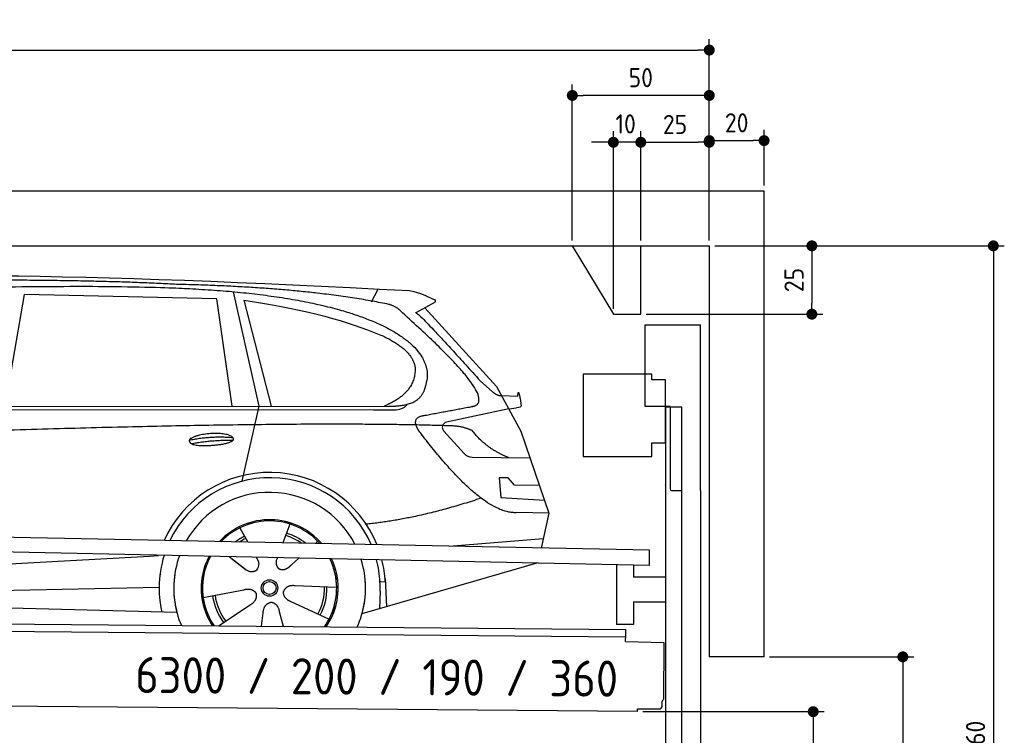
# Model space of a CAD drawing. Header units: millimetres. Extents: x -411 to 6777, y 0 to 6627.
# Tile 6 of 6: x 3183 to 6777, y 4014 to 6627. Entities that reach past the tile are written whole.
import ezdxf

# ---------------------------------------------------------------- set-up
doc = ezdxf.new("R2010")
doc.units = ezdxf.units.MM
doc.layers.add('4', color=3, linetype='Continuous')
for name, color, linetype, lineweight in [('car', 10, 'Continuous', 25), ('Freiraum', 7, 'Continuous', 25), ('Gebäude', 7, 'Continuous', 25), ('Logo', 7, 'Continuous', 25), ('Plattform', 7, 'Continuous', 25), ('Ständer vorne', 7, 'Continuous', 25), ('Tor', 200, 'Continuous', 25)]:
    doc.layers.add(name, color=color, linetype=linetype, lineweight=lineweight)
doc.styles.get("Standard").update_dxf_attribs({"font": 'ISOCP.SHX'})
doc.dimstyles.new('GEN-ISO', dxfattribs={"dimscale": 20, "dimtxt": 3.5, "dimasz": 2, "dimexe": 2, "dimexo": 1, "dimgap": 1.5, "dimtad": 1, "dimdec": 1, "dimlfac": 0.1, "dimdsep": 46, "dimtxsty": 'STANDARD', "dimblk": 'PUNKT', "dimcen": 2, "dimclrd": 256, "dimclre": 256, "dimclrt": 2, "dimadec": 0, "dimazin": 0, "dimtp": 0.1, "dimtm": 0.1, "dimtfac": 0.71, "dimtdec": 1, "dimtmove": 2, "dimatfit": 3, "dimldrblk": 'PUNKT', "dimfxl": 2, "dimtolj": 1, "dimarcsym": 0})

# ---------------------------------------------------------------- blocks, each defined once
blk = doc.blocks.new('PUNKT')
at = {"layer": '4', "color": 0, "linetype": 'ByBlock'}
blk.add_line((-0.5, 0), (-1, 0), dxfattribs=at)
at = {"layer": '4', "color": 0, "linetype": 'ByBlock', "const_width": 0.5}
blk.add_lwpolyline([(-0.25, 0, 1), (0.25, 0, 1)], format="xyb", close=True, dxfattribs=at)
blk = doc.blocks.new('*D176')
at = {"layer": '4', "lineweight": -2, "transparency": 16777216}
for p, q in [((5720, 5800.9), (6776.9, 5800.9)), ((6736.9, 5760.9), (6736.9, 2240)), ((6295.4, 2200), (6776.9, 2200))]:
    blk.add_line(p, q, dxfattribs=at)
at = {"layer": 'Defpoints', "color": 0, "transparency": 16777216}
for p in [(5700, 5800.9), (6275.4, 2200), (6736.9, 2200)]:
    blk.add_point(p, dxfattribs=at)
at = {"layer": '4', "lineweight": -2, "transparency": 16777216, "xscale": 40, "yscale": 40, "zscale": 40}
for p, rotation in [((6736.9, 5800.9), 90), ((6736.9, 2200), 270)]:
    blk.add_blockref('PUNKT', p, dxfattribs=dict(at, rotation=rotation))
at = {"layer": '4', "color": 2, "transparency": 16777216, "insert": (6671.9, 4000.4), "char_height": 70, "attachment_point": 5, "rotation": 90}
blk.add_mtext('360', dxfattribs=at)
blk = doc.blocks.new('*D178')
at = {"layer": '4', "lineweight": -2, "transparency": 16777216}
for p, q in [((5920, 4300), (6446.5, 4300)), ((6406.5, 4260), (6406.5, 2240)), ((6295.4, 2200), (6446.5, 2200))]:
    blk.add_line(p, q, dxfattribs=at)
at = {"layer": 'Defpoints', "color": 0, "transparency": 16777216}
for p in [(5900, 4300), (6275.4, 2200), (6406.5, 2200)]:
    blk.add_point(p, dxfattribs=at)
at = {"layer": '4', "lineweight": -2, "transparency": 16777216, "xscale": 40, "yscale": 40, "zscale": 40}
for p, rotation in [((6406.5, 4300), 90), ((6406.5, 2200), 270)]:
    blk.add_blockref('PUNKT', p, dxfattribs=dict(at, rotation=rotation))
at = {"layer": '4', "color": 2, "transparency": 16777216, "insert": (6341.5, 3250), "char_height": 70, "attachment_point": 5, "rotation": 90}
blk.add_mtext('H2', dxfattribs=at)
blk = doc.blocks.new('*D179')
at = {"layer": '4', "lineweight": -2, "transparency": 16777216}
for p, q in [((200, 5820.9), (200, 6555.8)), ((5700, 6020.9), (5700, 6555.8)), ((240, 6515.8), (5660, 6515.8))]:
    blk.add_line(p, q, dxfattribs=at)
at = {"layer": 'Defpoints', "color": 0, "transparency": 16777216}
for p in [(5700, 6515.8), (5700, 6000.9), (200, 5800.9)]:
    blk.add_point(p, dxfattribs=at)
at = {"layer": '4', "lineweight": -2, "transparency": 16777216, "xscale": 40, "yscale": 40, "zscale": 40, "rotation": 180}
blk.add_blockref('PUNKT', (200, 6515.8), dxfattribs=at)
at = {"layer": '4', "lineweight": -2, "transparency": 16777216, "xscale": 40, "yscale": 40, "zscale": 40}
blk.add_blockref('PUNKT', (5700, 6515.8), dxfattribs=at)
at = {"layer": '4', "color": 2, "transparency": 16777216, "insert": (2950, 6580.8), "char_height": 70, "attachment_point": 5}
blk.add_mtext('550', dxfattribs=at)
blk = doc.blocks.new('*D180')
at = {"layer": '4', "lineweight": -2, "transparency": 16777216}
for p, q in [((5457.5, 4100), (6119.3, 4100)), ((6079.3, 4060), (6079.3, 2240)), ((6099.3, 2200), (6119.3, 2200))]:
    blk.add_line(p, q, dxfattribs=at)
at = {"layer": 'Defpoints', "color": 0, "transparency": 16777216}
for p in [(5437.5, 4100), (6079.3, 2200), (6079.3, 2200)]:
    blk.add_point(p, dxfattribs=at)
at = {"layer": '4', "lineweight": -2, "transparency": 16777216, "xscale": 40, "yscale": 40, "zscale": 40}
for p, rotation in [((6079.3, 4100), 90), ((6079.3, 2200), 270)]:
    blk.add_blockref('PUNKT', p, dxfattribs=dict(at, rotation=rotation))
at = {"layer": '4', "color": 2, "transparency": 16777216, "insert": (6004.7, 3109.2), "char_height": 70, "attachment_point": 5, "rotation": 90}
blk.add_mtext('190', dxfattribs=at)
blk = doc.blocks.new('*D181')
at = {"layer": '4', "lineweight": -2, "transparency": 16777216}
for p, q in [((5450, 6021.3), (5450, 6219.1)), ((5700, 6020.9), (5700, 6219.1)), ((5490, 6179.1), (5660, 6179.1))]:
    blk.add_line(p, q, dxfattribs=at)
at = {"layer": 'Defpoints', "color": 0, "transparency": 16777216}
for p in [(5700, 6179.1), (5450, 6001.3), (5700, 6000.9)]:
    blk.add_point(p, dxfattribs=at)
at = {"layer": '4', "lineweight": -2, "transparency": 16777216, "xscale": 40, "yscale": 40, "zscale": 40, "rotation": 180}
blk.add_blockref('PUNKT', (5450, 6179.1), dxfattribs=at)
at = {"layer": '4', "lineweight": -2, "transparency": 16777216, "xscale": 40, "yscale": 40, "zscale": 40}
blk.add_blockref('PUNKT', (5700, 6179.1), dxfattribs=at)
at = {"layer": '4', "color": 2, "transparency": 16777216, "insert": (5575, 6244.2), "char_height": 70, "attachment_point": 5}
blk.add_mtext('25', dxfattribs=at)
blk = doc.blocks.new('*D182')
at = {"layer": '4', "lineweight": -2, "transparency": 16777216}
for p, q in [((5200, 5820.9), (5200, 6390.1)), ((5700, 5820.9), (5700, 6390.1)), ((5660, 6350.1), (5240, 6350.1))]:
    blk.add_line(p, q, dxfattribs=at)
at = {"layer": 'Defpoints', "color": 0, "transparency": 16777216}
for p in [(5200, 6350.1), (5200, 5800.9), (5700, 5800.9)]:
    blk.add_point(p, dxfattribs=at)
at = {"layer": '4', "lineweight": -2, "transparency": 16777216, "xscale": 40, "yscale": 40, "zscale": 40, "rotation": 180}
blk.add_blockref('PUNKT', (5200, 6350.1), dxfattribs=at)
at = {"layer": '4', "lineweight": -2, "transparency": 16777216, "xscale": 40, "yscale": 40, "zscale": 40}
blk.add_blockref('PUNKT', (5700, 6350.1), dxfattribs=at)
at = {"layer": '4', "color": 2, "transparency": 16777216, "insert": (5450, 6415.1), "char_height": 70, "attachment_point": 5}
blk.add_mtext('50', dxfattribs=at)
blk = doc.blocks.new('*D183')
at = {"layer": '4', "lineweight": -2, "transparency": 16777216}
for p, q in [((5720, 5800.9), (6114.4, 5800.9)), ((6074.4, 5760.9), (6074.4, 5591.3)), ((5470, 5551.3), (6114.4, 5551.3))]:
    blk.add_line(p, q, dxfattribs=at)
at = {"layer": 'Defpoints', "color": 0, "transparency": 16777216}
for p in [(5700, 5800.9), (5450, 5551.3), (6074.4, 5551.3)]:
    blk.add_point(p, dxfattribs=at)
at = {"layer": '4', "lineweight": -2, "transparency": 16777216, "xscale": 40, "yscale": 40, "zscale": 40}
for p, rotation in [((6074.4, 5800.9), 90), ((6074.4, 5551.3), 270)]:
    blk.add_blockref('PUNKT', p, dxfattribs=dict(at, rotation=rotation))
at = {"layer": '4', "color": 2, "transparency": 16777216, "insert": (6009.4, 5676.1), "char_height": 70, "attachment_point": 5, "rotation": 90}
blk.add_mtext('25', dxfattribs=at)
blk = doc.blocks.new('*D184')
at = {"layer": '4', "lineweight": -2, "transparency": 16777216}
for p, q in [((5350, 5571.3), (5350, 6219.1)), ((5450, 5820.9), (5450, 6219.1)), ((5310, 6179.1), (5270, 6179.1)), ((5450, 6179.1), (5350, 6179.1)), ((5490, 6179.1), (5530, 6179.1))]:
    blk.add_line(p, q, dxfattribs=at)
at = {"layer": 'Defpoints', "color": 0, "transparency": 16777216}
for p in [(5350, 6179.1), (5450, 5800.9), (5350, 5551.3)]:
    blk.add_point(p, dxfattribs=at)
at = {"layer": '4', "lineweight": -2, "transparency": 16777216, "xscale": 40, "yscale": 40, "zscale": 40}
blk.add_blockref('PUNKT', (5350, 6179.1), dxfattribs=at)
at = {"layer": '4', "lineweight": -2, "transparency": 16777216, "xscale": 40, "yscale": 40, "zscale": 40, "rotation": 180}
blk.add_blockref('PUNKT', (5450, 6179.1), dxfattribs=at)
at = {"layer": '4', "color": 2, "transparency": 16777216, "insert": (5394.7, 6246.1), "char_height": 70, "attachment_point": 5}
blk.add_mtext('10', dxfattribs=at)
blk = doc.blocks.new('Car')
at = {"layer": 'car'}
for p, q in [((4416, 5636.7), (4439.8, 5684.2)), ((3081.8, 5243.1), (3148.9, 5652.9)), ((3850.6, 5643), (3148.9, 5652.9)), ((3910.1, 5251.1), (3850.6, 5643)), ((3910.6, 5669.5), (4007.3, 5252.1)), ((3950.2, 5638.8), (4053.3, 5252.5)), ((4647.5, 5638.1), (4577.4, 5598.9)), ((4610.6, 5617.5), (4875, 5331.6)), ((4814.7, 5352.7), (4860.3, 5312.8)), ((4875, 5331.6), (4965.6, 5169.4)), ((4892.9, 5299.6), (4953.1, 5297.5)), ((1829.9, 5231), (4481.7, 5256.7)), ((4007.3, 5252.1), (3948.9, 4977.9)), ((4920.3, 5250.5), (4693.9, 5200.6)), ((4920.3, 5250.5), (4948, 5254.5)), ((1783, 5221.7), (4426.3, 5242.7)), ((4426.3, 5242.7), (4509.1, 5244.1)), ((4683.5, 5167.5), (4758.6, 5086.3)), ((4965.6, 5169.4), (5070, 4871.8)), ((4787.8, 5073.4), (4999.6, 5072.6)), ((4920.3, 4998.5), (4887.6, 4998.5)), ((4887.6, 4998.5), (4894.5, 4927.1)), ((4944.1, 4972.7), (4920.3, 4998.5)), ((5034.6, 4972.7), (4944.1, 4972.7)), ((4894.5, 4927.1), (5053.6, 4918.5)), ((5070, 4871.8), (4953.1, 4872.2)), ((5070, 4871.8), (5043.3, 4743.9)), ((4125, 4823), (4100.1, 4754)), ((3942.9, 4807.6), (3972.4, 4755.4)), ((3971.1, 4757.8), (3972.4, 4755.4)), ((4227.1, 4761.2), (4219.4, 4752.7)), ((4707.4, 4747.5), (5050.5, 4778.4)), ((1745.3, 4581.9), (3614.3, 4701.2)), ((3614.3, 4701.2), (3646.7, 4703.2)), ((3906.1, 4701.6), (3957.7, 4661.5)), ((3920.6, 4690.6), (3967.1, 4654.4)), ((4003.4, 4700.5), (4009.6, 4689.5)), ((4080.5, 4699.6), (4076.8, 4689.2)), ((4159.3, 4698.6), (4132.6, 4674.6)), ((5027.4, 4688.4), (4391.4, 4497)), ((5032.1, 4689.8), (4988.4, 4676.7)), ((4475.3, 4615.1), (4456.1, 4613.9)), ((4474.6, 4627.2), (4481.1, 4524)), ((1765.1, 4530), (3650.5, 4588.6)), ((3810.9, 4551.5), (3959.3, 4581.8)), ((4298, 4592.7), (4146.7, 4597.7)), ((4456.8, 4581.4), (4455.7, 4516.4)), ((1666.6, 4531.7), (3715.6, 4497)), ((4270.9, 4476.5), (4133, 4539.2)), ((3868.1, 4448.9), (3982.6, 4526.5)), ((4025.2, 4449), (4030.7, 4497.4)), ((4105.9, 4449), (4090.5, 4502.5))]:
    blk.add_line(p, q, dxfattribs=at)
for radius in [30.1, 23.6]:
    blk.add_circle((4053.1, 4588.8), radius, dxfattribs=at)
for centre, radius, start, end in [((4698.2, 5181), 20, 102.4358, 222.7473), ((4788, 5113.4), 40, 222.7473, 269.7861), ((4053.5, 4588.2), 422.7, 22.5487, 156.2143), ((4053.5, 4588.2), 403.4, 23.7263, 155.0367), ((4053.5, 4588.2), 350, 27.7494, 151.0136), ((4053.5, 4588.2), 250, 41.078, 137.685), ((4053.1, 4588.8), 245, 41.9641, 136.7989), ((4053.1, 4588.8), 200.6, 55.0934, 73.5463), ((4053.1, 4588.8), 209.6, 51.6404, 73.3995), ((4053.1, 4588.8), 209.6, 116.262, 127.1225), ((4053.1, 4588.8), 200.6, 116.1152, 123.6695), ((4053.5, 4588.2), 422.7, 164.0109, 164.2126), ((4053.5, 4588.2), 403.4, 163.2593, 179.9464), ((4053.5, 4588.2), 350, 160.7243, 195.1055), ((4053.5, 4588.2), 250, 152.8016, 213.8648), ((4053.1, 4588.8), 245, 152.3519, 188.7348), ((4053.5, 4588.2), 250, 326.1848, 25.8498), ((4053.5, 4588.2), 250, 326.1848, 25.8498), ((4053.1, 4588.8), 245, 0.9266, 26.2995), ((4053.5, 4588.2), 350, 344.8945, 17.9271), ((4053.5, 4588.2), 403.4, 3.6504, 15.3921), ((4053.5, 4588.2), 422.7, 3.6504, 14.6404), ((4053.5, 4588.2), 403.4, 173.0827, 193.1146), ((4053.5, 4588.2), 350, 172.1254, 203.4635), ((4053.5, 4588.2), 250, 169.2195, 213.8648), ((4053.1, 4588.8), 245, 169.1336, 214.8006), ((4053.1, 4588.8), 245, 325.2489, 9.5178), ((4053.5, 4588.2), 250, 326.1848, 9.4319), ((4053.5, 4588.2), 350, 336.586, 6.526), ((4053.5, 4588.2), 403.4, 359.0315, 5.5686), ((4053.5, 4588.2), 422.7, 3.6504, 3.7403), ((4053.1, 4588.8), 200.6, 332.1152, 1.5463), ((4053.1, 4588.8), 209.6, 332.262, 1.3995), ((4053.1, 4588.8), 209.6, 188.262, 217.3995), ((4053.1, 4588.8), 200.6, 188.1152, 217.5463)]:
    blk.add_arc(centre, radius, start, end, dxfattribs=at)
for points, degree in [([(2208.8, 5672.9), (2495.8, 5737.1), (3380.9, 5732), (4553.4, 5679.4)], 3), ([(3703.5, 5694.3), (3355.1, 5710.5), (2739.2, 5700.1)], 2), ([(4479.1, 5628.3), (4177.9, 5688.2), (3703.5, 5694.3)], 2), ([(4553.4, 5679.4), (4600.3, 5670.4), (4609.2, 5662.2), (4646.7, 5646.7)], 3), ([(4647.5, 5638.1), (4649.1, 5639.7), (4649.8, 5642.8), (4649.2, 5645.6), (4646.7, 5646.7)], 4), ([(3950.2, 5638.8), (4204.6, 5602.2), (4318.1, 5567.6), (4451.4, 5516.1)], 3), ([(4528.7, 5598), (4510.6, 5619.7), (4479.1, 5628.3)], 2), ([(4793.6, 5260), (4882.8, 5288.8), (4528.7, 5598)], 2), ([(4577.4, 5598.9), (4585.2, 5603.3), (4814.7, 5352.7)], 2), ([(4451.4, 5516.1), (4566, 5465.1), (4576.8, 5400.1)], 2), ([(4576.8, 5400.1), (4582.4, 5305.6), (4465.1, 5256.5)], 2), ([(4481.7, 5256.7), (4531.8, 5257.2), (4604.8, 5262.5), (4612.5, 5309.4), (4620.8, 5352.6)], 4), ([(4860.3, 5312.8), (4868.6, 5305.6), (4881.9, 5298), (4891, 5298), (4892.9, 5299.6)], 4), ([(4953.1, 5297.5), (4954.3, 5336.4), (4965.6, 5262.2)], 2), ([(4509.1, 5244.1), (4528.4, 5244.9), (4543.1, 5254), (4550.4, 5264.3)], 3), ([(4580.3, 5277.2), (4580.4, 5277.3), (4580.5, 5277.3), (4580.5, 5277.3)], 3), ([(4965.6, 5262.2), (4965.9, 5258.5), (4960.4, 5256.8), (4948, 5254.5)], 3), ([(4599.5, 5159.2), (4555.1, 5217.5), (4615, 5224.7)], 2), ([(4701, 5187), (3824.4, 5207.4), (1392.3, 5072.9)], 2), ([(4788.9, 5169.4), (4751.4, 5187.5), (4701, 5187)], 2), ([(4953.1, 4872.2), (4827.4, 4864), (4599.5, 5159.2)], 2), ([(4920.3, 5072.9), (4834.6, 5108), (4788.9, 5169.4)], 2), ([(3755.6, 5126.2), (3831, 5143.1), (3914.5, 5137.3)], 2), ([(3762.8, 5113.4), (3836.8, 5128), (3914.7, 5127.3)], 2), ([(4821.2, 4923.6), (4596.5, 4846.1), (4403.7, 4824.9)], 2), ([(3958, 4661.5), (3981.5, 4639.8), (4004.7, 4653.4)], 2), ([(3959.3, 4581.8), (3989.9, 4590.8), (4004.7, 4568.4)], 2), ([(3982.6, 4526.5), (4010.4, 4542.2), (4004.7, 4568.4)], 2), ([(4133, 4539.2), (4102.9, 4550), (4104.2, 4576.8)], 2), ([(4146.7, 4597.7), (4115, 4601.4), (4104.2, 4576.8)], 2), ([(4030.7, 4497.4), (4031.6, 4529.4), (4057.5, 4536.5)], 2), ([(4090.5, 4502.5), (4084.2, 4533.8), (4057.5, 4536.5)], 2)]:
    blk.add_open_spline(points, degree=degree, dxfattribs=at)
for points, degree, knots in [([(2378.5, 5660.7), (2405, 5663), (2544.4, 5666.1), (3565.6, 5695.6), (4185.9, 5694.9), (4642.9, 5526.4), (4620.8, 5352.6)], 4, [0.0821318, 0.0821318, 0.0821318, 0.0821318, 0.0821318, 0.258851, 0.508851, 1, 1, 1, 1, 1]), ([(4615, 5224.7), (4781.6, 5257.3), (4784.5, 5257.9), (4792.8, 5259.8), (4793.6, 5260)], 1, [0.1611508, 0.1611508, 1, 1.0196119, 1.078724, 1.0847856, 1.0847856]), ([(3762.8, 5113.4), (3739.2, 5129.8), (3784.6, 5145.5), (3867.3, 5165.7), (3960.3, 5132.6), (3898.3, 5108.8), (3789.2, 5101.6), (3767.7, 5110.4), (3762.8, 5113.4)], 5, [0, 0, 0, 0, 0, 0, 0.300106, 0.500106, 0.700106, 1, 1, 1, 1, 1, 1]), ([(4009.6, 4689.5), (4011.3, 4685.5), (4012.3, 4681.5), (4012.6, 4677.6), (4013.4, 4669), (4010.7, 4660.9), (4004.7, 4653.4)], 3, [0.2167758, 0.2167758, 0.2167758, 0.2167758, 0.4600873, 0.4600873, 0.4600873, 1, 1, 1, 1]), ([(4076.8, 4689.2), (4076.3, 4686.1), (4076, 4683.1), (4076.1, 4680.1), (4076.5, 4677.3), (4077.3, 4671.6), (4079.4, 4666.2), (4083, 4661.7), (4087.9, 4658.8)], 4, [0.3191838, 0.3191838, 0.3191838, 0.3191838, 0.3191838, 0.5438253, 0.5438253, 0.5438253, 0.5438253, 1, 1, 1, 1, 1]), ([(4132.6, 4674.6), (4132.6, 4674.6), (4132.6, 4674.6), (4132.6, 4674.6), (4132.6, 4674.6), (4123.5, 4664.8), (4112.9, 4654.7), (4098.7, 4652.2), (4087.9, 4658.8)], 4, [-0.000003, -0.000003, -0.000003, -0.000003, -0.000003, 0, 0, 0, 0, 1, 1, 1, 1, 1])]:
    blk.add_open_spline(points, degree=degree, knots=knots, dxfattribs=at)
blk = doc.blocks.new('Tor 335 bis 365 Gebäude')
at = {"layer": 'Tor'}
for p, q in [((5465.6, 5214.5), (5465.6, 5513)), ((5465.6, 5513), (5668, 5513)), ((5668, 4907.1), (5668, 5513)), ((5557, 5214.5), (5465.6, 5214.5)), ((5557, 5214.5), (5557, 4913)), ((5562, 4907.1), (5600, 4907.1)), ((5600, 4907.1), (5600, 4907)), ((5668, 4907), (5668, 4907.1)), ((5600, 2187), (5668, 2187))]:
    blk.add_line(p, q, dxfattribs=at)
for points in [[(5600, 2187), (5600, 4907)], [(5668, 4907.1), (5668, 2187)]]:
    blk.add_lwpolyline(points, dxfattribs=at)
blk.add_arc((5563, 4913), 6, 180, 260.4059, dxfattribs=at)
blk = doc.blocks.new('*D190')
at = {"layer": '4', "lineweight": -2, "transparency": 16777216}
for p, q in [((5700, 5820.9), (5700, 6225.1)), ((5900, 6020.8), (5900, 6225.1)), ((5740, 6185.1), (5860, 6185.1))]:
    blk.add_line(p, q, dxfattribs=at)
at = {"layer": 'Defpoints', "color": 0, "transparency": 16777216}
for p in [(5900, 6185.1), (5900, 6000.8), (5700, 5800.9)]:
    blk.add_point(p, dxfattribs=at)
at = {"layer": '4', "lineweight": -2, "transparency": 16777216, "xscale": 40, "yscale": 40, "zscale": 40, "rotation": 180}
blk.add_blockref('PUNKT', (5700, 6185.1), dxfattribs=at)
at = {"layer": '4', "lineweight": -2, "transparency": 16777216, "xscale": 40, "yscale": 40, "zscale": 40}
blk.add_blockref('PUNKT', (5900, 6185.1), dxfattribs=at)
at = {"layer": '4', "color": 2, "transparency": 16777216, "insert": (5800, 6250.1), "char_height": 70, "attachment_point": 5}
blk.add_mtext('20', dxfattribs=at)
blk = doc.blocks.new('Plattform OG 6200 550')
at = {"layer": 'Plattform'}
for p, q in [((5482.3, 4689.6), (348.5, 4792)), ((5481.2, 4633.6), (347.5, 4741)), ((5481.2, 4633.6), (5482.3, 4689.5)), ((5361.5, 4636.1), (5361.5, 4418.3)), ((5423.5, 4634.7), (5423.5, 4590.8)), ((5539.9, 4590.8), (5423.5, 4590.8)), ((5423.5, 4500.8), (5423.5, 4418.3)), ((5423.5, 4500.8), (5539.9, 4500.8)), ((440.2, 4443.6), (5395, 4400.4)), ((446, 4416.5), (5394.8, 4373.4)), ((5423.5, 4418.3), (5361.5, 4418.3)), ((5394.9, 4380.2), (5395, 4395.2)), ((5395, 4395.2), (5395, 4400.4)), ((5394.7, 4356.2), (5394.9, 4380.2)), ((5394.7, 4356.2), (5534.1, 4353)), ((5534.1, 4353), (5532.3, 4144)), ((5437.5, 4100), (372.6, 4144.2)), ((5527.6, 4120.1), (5527.8, 4138.2)), ((5437.5, 4100), (5437.5, 4110.8)), ((5437.5, 4110.8), (5517.5, 4110.1))]:
    blk.add_line(p, q, dxfattribs=at)
for centre, radius, start, end in [((5526.2, 4144.1), 6.08, 284.5689, 358.9086), ((5517.6, 4120.1), 10, 269.5, 359.5)]:
    blk.add_arc(centre, radius, start, end, dxfattribs=at)
blk = doc.blocks.new('Ständer vorne ab 340')
at = {"layer": 'Ständer vorne'}
for p, q in [((5240, 5332), (5240, 5032)), ((5490, 5332), (5240, 5332)), ((5490, 5312), (5490, 5332)), ((5540, 5312), (5490, 5312)), ((5540, 5082), (5540, 5312)), ((5540.2, 5212), (5539.8, 5212)), ((5540, 5212), (5540, 2200)), ((5600, 5212), (5540, 5212)), ((5600, 2198.7), (5600, 5212)), ((5490, 5032), (5490, 5082)), ((5490, 5082), (5540, 5082)), ((5240, 5032), (5490, 5032)), ((5540, 4927.4), (5540, 4928.4)), ((5511.2, 2195), (5511.2, 2187)), ((5595.1, 2195), (5511.2, 2195)), ((5511.2, 2187), (5600, 2187)), ((5600, 2187), (5600, 2190))]:
    blk.add_line(p, q, dxfattribs=at)
blk = doc.blocks.new('Gebäude_360_GT200')
at = {"layer": 'Freiraum'}
blk.add_lwpolyline([(5200, 5800.9), (5350, 5550.9), (5450, 5550.9), (5450, 5800.9)], dxfattribs=at)
at = {"layer": 'Gebäude'}
for p, q in [((5900, 6000.8), (0, 6000.8)), ((5900, 4300), (5900, 6000.8)), ((200, 5800.9), (5700, 5800.9)), ((5700, 5800.9), (5700, 4300)), ((5900, 4300), (5700, 4300))]:
    blk.add_line(p, q, dxfattribs=at)

msp = doc.modelspace()

# ---------------------------------------------------------------- block references
at = {"layer": 'car', "rotation": 359.4752422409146}
msp.add_blockref('Car', (0, 0), dxfattribs=at)
at = {"layer": 'Gebäude', "linetype": 'Continuous'}
msp.add_blockref('Gebäude_360_GT200', (0, 0), dxfattribs=at)
at = {"layer": 'Plattform'}
msp.add_blockref('Plattform OG 6200 550', (0, 0), dxfattribs=at)
at = {"layer": 'Ständer vorne'}
msp.add_blockref('Ständer vorne ab 340', (0, 0), dxfattribs=at)
at = {"layer": 'Tor'}
msp.add_blockref('Tor 335 bis 365 Gebäude', (0, 0), dxfattribs=at)

# ---------------------------------------------------------------- texts
at = {"layer": 'Logo'}
msp.add_text('6300 / 200 / 190 / 360 ', height=132, rotation=359.54552, dxfattribs=at).set_placement((3604.28, 4168.09))

# ---------------------------------------------------------------- dimensions: what is measured, and where the dimension line sits
at = {"layer": '4'}
for base, p1, p2, override, picture, middle in [((5700, 6515.8), (200, 5800.88), (5700, 6000.88), {"dimtdec": 3, "dimtolj": 0}, '*D179', (2950, 6580.8)), ((5200, 6350.12), (5700, 5800.88), (5200, 5800.88), {"dimtdec": 3, "dimtolj": 0}, '*D182', (5450, 6415.12)), ((5700, 6179.15), (5449.99, 6001.29), (5700, 6000.88), {"dimtdec": 3, "dimtolj": 0}, '*D181', (5575, 6244.16)), ((5900, 6185.09), (5700, 5800.88), (5900, 6000.82), {"dimtol": 0, "dimlim": 0, "dimtp": 0.1, "dimtm": 0.1, "dimtfac": 0.71, "dimtdec": 3, "dimtolj": 0, "dimtzin": 8}, '*D190', (5800, 6250.1))]:
    dim = msp.add_linear_dim(base=base, p1=p1, p2=p2, dimstyle='GEN-ISO', override=override, dxfattribs=at)
    dim.commit()
    dim.dimension.update_dxf_attribs({"geometry": picture, "text_midpoint": middle})
dim = msp.add_linear_dim(base=(5349.99, 6179.15), p1=(5449.99, 5800.88), p2=(5349.99, 5551.29), dimstyle='GEN-ISO', override={"dimtdec": 3, "dimtolj": 0}, dxfattribs=at)
dim.commit()
dim.dimension.update_dxf_attribs({"geometry": '*D184', "text_midpoint": (5394.75, 6246.13), "dimtype": 160})
for base, p2, override, picture, middle in [((6074.39, 5551.29), (5449.99, 5551.29), {"dimtdec": 3, "dimtolj": 0}, '*D183', (6009.39, 5676.08)), ((6736.86, 2200), (6275.45, 2200), {"dimdec": 0, "dimtdec": 3, "dimtolj": 0}, '*D176', (6671.86, 4000.44))]:
    dim = msp.add_linear_dim(base=base, p1=(5700, 5800.88), p2=p2, angle=90, dimstyle='GEN-ISO', override=override, dxfattribs=at)
    dim.commit()
    dim.dimension.update_dxf_attribs({"geometry": picture, "text_midpoint": middle})
dim = msp.add_linear_dim(base=(6406.55, 2200), p1=(5900, 4300), p2=(6275.45, 2200), angle=90, text='H2', dimstyle='GEN-ISO', override={"dimdec": 0, "dimtdec": 3, "dimtolj": 0}, dxfattribs=at)
dim.commit()
dim.dimension.update_dxf_attribs({"geometry": '*D178', "text_midpoint": (6341.54, 3250)})
dim = msp.add_linear_dim(base=(6079.31, 2200), p1=(5437.5, 4099.97), p2=(6079.31, 2200), angle=90, dimstyle='GEN-ISO', override={"dimtdec": 3, "dimtolj": 0}, dxfattribs=at)
dim.commit()
dim.dimension.update_dxf_attribs({"geometry": '*D180', "text_midpoint": (6004.71, 3109.23), "dimtype": 160})

doc.saveas('drawing.dxf')
